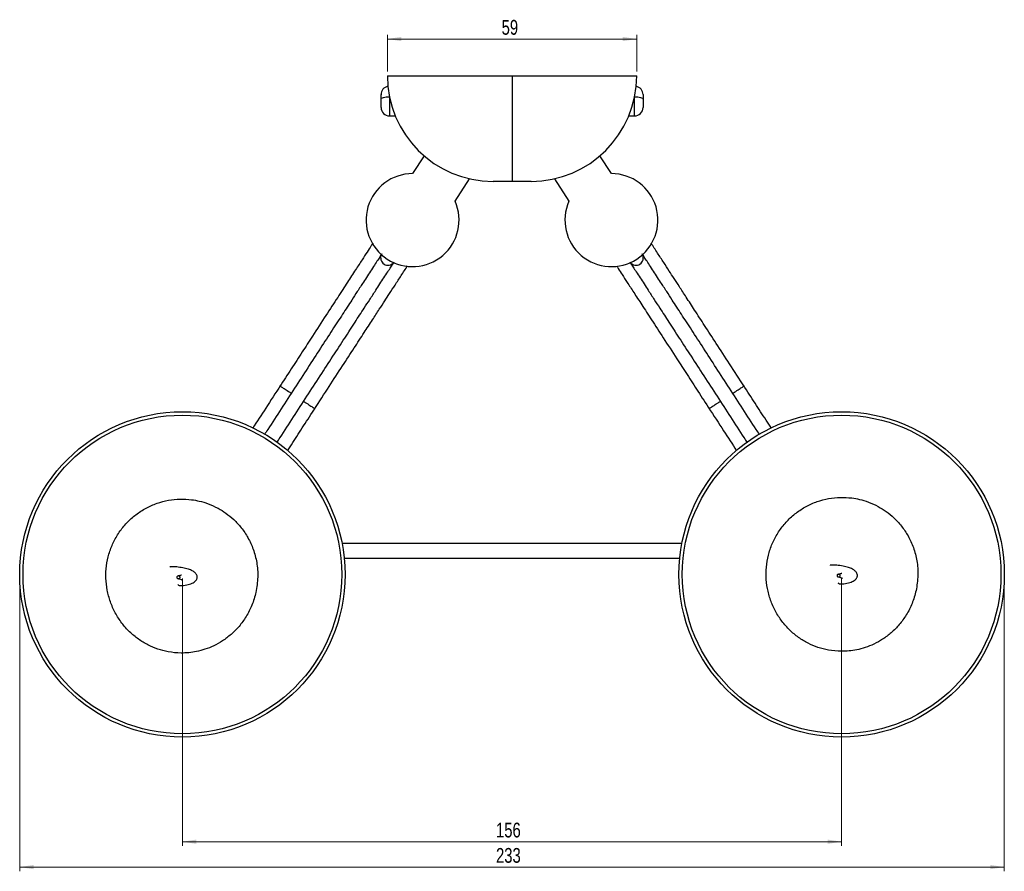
# Model space of a CAD drawing. Header units: millimetres. Extents: x 459 to 1002, y 28 to 807.
# Tile 6 of 6: x 459 to 692, y 606 to 807. Entities that reach past the tile are written whole.
import ezdxf

# ---------------------------------------------------------------- set-up
doc = ezdxf.new("R2010")
doc.units = ezdxf.units.MM
doc.header["$PDSIZE"] = -1
doc.styles.add('SLDTEXTSTYLE0', font='TXT', dxfattribs={"width": 0.75})
doc.dimstyles.new('SLDDIMSTYLE0', dxfattribs={"dimtxt": 3.5, "dimasz": 3.302, "dimexe": 0, "dimexo": 0.0625, "dimgap": 0.875, "dimtad": 1, "dimdec": 0, "dimrnd": 1e-09, "dimzin": 12, "dimdsep": 46, "dimtxsty": 'SLDTEXTSTYLE0', "dimsah": 1, "dimcen": 0.09, "dimadec": 0, "dimazin": 3, "dimtfac": 1, "dimtdec": 0, "dimtofl": 0, "dimtmove": 0, "dimatfit": 3, "dimfxl": 0, "dimfrac": 2, "dimtolj": 1, "dimtzin": 12, "dimarcsym": 0})
doc.dimstyles.new('SLDDIMSTYLE1', dxfattribs={"dimtxt": 3.5, "dimasz": 3.302, "dimexe": 0, "dimexo": 0.0625, "dimgap": 0.875, "dimtad": 1, "dimdec": 0, "dimrnd": 1e-09, "dimzin": 12, "dimdsep": 46, "dimtxsty": 'SLDTEXTSTYLE0', "dimsah": 1, "dimcen": 0.09, "dimadec": 0, "dimazin": 3, "dimtfac": 1, "dimtofl": 0, "dimtmove": 0, "dimatfit": 3, "dimfxl": 0, "dimfrac": 2, "dimtolj": 1, "dimtzin": 12, "dimarcsym": 0})

# ---------------------------------------------------------------- blocks, each defined once
blk = doc.blocks.new('_D_3')
at = {"color": 7, "linetype": 'Continuous', "lineweight": 0}
for p, q in [((459.17, 675.1), (459.17, 605.84)), ((692.17, 675.1), (692.17, 605.84)), ((459.17, 606.84), (692.17, 606.84))]:
    blk.add_line(p, q, dxfattribs=at)
at = {"color": 7, "linetype": 'Continuous', "lineweight": 18}
for points in [[(459.17, 606.84), (462.47, 606.33), (462.47, 607.35)], [(692.17, 606.84), (688.86, 607.35), (688.86, 606.33)]]:
    blk.add_solid(points, dxfattribs=at)
at = {"color": 7, "linetype": 'Continuous', "lineweight": 18, "insert": (571.88, 611.35), "char_height": 3.5, "attachment_point": 1, "style": 'SLDTEXTSTYLE0'}
blk.add_mtext('233', dxfattribs=at)
blk = doc.blocks.new('_D_4')
at = {"color": 7, "linetype": 'Continuous', "lineweight": 0}
for p, q in [((497.67, 675.1), (497.67, 611.84)), ((653.67, 675.1), (653.67, 611.84)), ((653.67, 612.84), (497.67, 612.84))]:
    blk.add_line(p, q, dxfattribs=at)
at = {"color": 7, "linetype": 'Continuous', "lineweight": 18}
for points in [[(497.67, 612.84), (500.97, 612.33), (500.97, 613.35)], [(653.67, 612.84), (650.36, 613.35), (650.36, 612.33)]]:
    blk.add_solid(points, dxfattribs=at)
at = {"color": 7, "linetype": 'Continuous', "lineweight": 18, "insert": (571.88, 617.35), "char_height": 3.5, "attachment_point": 1, "style": 'SLDTEXTSTYLE0'}
blk.add_mtext('156', dxfattribs=at)
blk = doc.blocks.new('_D_5')
at = {"color": 7, "linetype": 'Continuous', "lineweight": 0}
for p, q in [((546.17, 795.12), (546.17, 803.82)), ((546.17, 802.82), (605.17, 802.82)), ((605.17, 795.12), (605.17, 803.82))]:
    blk.add_line(p, q, dxfattribs=at)
at = {"color": 7, "linetype": 'Continuous', "lineweight": 18}
for points in [[(546.17, 802.82), (549.47, 802.31), (549.47, 803.33)], [(605.17, 802.82), (601.86, 803.33), (601.86, 802.31)]]:
    blk.add_solid(points, dxfattribs=at)
at = {"color": 7, "linetype": 'Continuous', "lineweight": 18, "insert": (573.21, 807.33), "char_height": 3.5, "attachment_point": 1, "style": 'SLDTEXTSTYLE0'}
blk.add_mtext('59', dxfattribs=at)

msp = doc.modelspace()

# ---------------------------------------------------------------- linework, layer by layer
at = {"color": 7, "linetype": 'Continuous', "lineweight": 25}
for p, q in [((546.17, 794.12), (575.67, 794.12)), ((575.67, 794.12), (605.17, 794.12)), ((544.67, 786.62), (544.67, 788.56)), ((546.67, 789.15), (546.67, 784.62)), ((604.67, 784.62), (604.67, 789.15)), ((606.67, 788.56), (606.67, 786.62)), ((546.67, 784.62), (548.03, 784.62)), ((603.31, 784.62), (604.67, 784.62)), ((554.85, 775.18), (552.12, 770.96)), ((599.21, 770.96), (596.48, 775.18)), ((562.18, 764.43), (565.63, 769.74)), ((575.67, 769.12), (571.17, 769.12)), ((580.17, 769.12), (575.67, 769.12)), ((585.7, 769.74), (589.15, 764.43)), ((615.87, 683.42), (535.46, 683.42)), ((535.97, 679.92), (615.36, 679.92))]:
    msp.add_line(p, q, dxfattribs=at)
at = {"color": 7, "linetype": 'Continuous', "lineweight": 25, "flags": 128}
for points in [[(544.67, 788.56), (544.7, 788.67), (544.82, 788.78), (545, 788.89), (545.25, 788.97), (545.55, 789.05), (545.9, 789.1), (546.28, 789.13), (546.67, 789.15)], [(604.67, 789.15), (605.06, 789.13), (605.43, 789.1), (605.78, 789.05), (606.08, 788.97), (606.33, 788.89), (606.51, 788.78), (606.63, 788.67), (606.67, 788.56)]]:
    msp.add_lwpolyline(points, dxfattribs=at)
at = {"color": 7, "linetype": 'Continuous', "lineweight": 25}
for centre, radius in [((497.67, 676.1), 38.5), ((497.67, 676.1), 37.7), ((653.67, 676.1), 38.5), ((653.67, 676.1), 37.7)]:
    msp.add_circle(centre, radius, dxfattribs=at)
for centre, radius, start, end in [((571.17, 794.12), 25, 180, 270), ((580.17, 794.12), 25, 270, 0), ((546.67, 789.66), 2, 100.807, 180.0023), ((604.67, 789.66), 2, 359.9988, 79.2152), ((546.67, 786.62), 2, 180, 270), ((604.67, 786.62), 2, 270, 0), ((552.13, 759.96), 11, 90.0557, 237), ((599.2, 759.96), 11, 303, 89.9443), ((552.13, 759.96), 11, 237, 23.9443), ((599.2, 759.96), 11, 156.0557, 303), ((546.33, 751.03), 1.75, 153.9918, 237.0364), ((605, 751.03), 1.75, 302.9636, 26.0082), ((546.33, 751.03), 1.75, 236.9636, 320.0082), ((605, 751.03), 1.75, 219.9918, 303.0364)]:
    msp.add_arc(centre, radius, start, end, dxfattribs=at)
for points, knots in [([(575.67, 794.12), (575.67, 792.47), (575.67, 790.85), (575.67, 788.45), (575.67, 787.66), (575.67, 786.09), (575.67, 785.31), (575.67, 783.04), (575.67, 781.6), (575.67, 779.9), (575.67, 779.57), (575.67, 778.91), (575.67, 778.58), (575.67, 777.63), (575.67, 777.02), (575.67, 775.29), (575.67, 774.26), (575.67, 773.11), (575.67, 772.89), (575.67, 772.47), (575.67, 772.27), (575.67, 771.69), (575.67, 770.99), (575.67, 770.44), (575.67, 770.08), (575.67, 769.97), (575.67, 769.77), (575.67, 769.68), (575.67, 769.44), (575.67, 769.32), (575.67, 769.2), (575.67, 769.17), (575.67, 769.14), (575.67, 769.13), (575.67, 769.12), (575.67, 769.12), (575.67, 769.12)], [0, 0, 0, 0, 0.125, 0.125, 0.1875, 0.1875, 0.25, 0.25, 0.375, 0.375, 0.40625, 0.40625, 0.4375, 0.4375, 0.5, 0.5, 0.625, 0.625, 0.65625, 0.65625, 0.6875, 0.6875, 0.75, 0.8125, 0.8125, 0.84375, 0.84375, 0.875, 0.875, 0.9375, 0.9375, 0.96875, 0.96875, 0.984375, 0.984375, 1, 1, 1, 1]), ([(544.67, 788.56), (544.67, 788.66), (544.67, 788.92), (544.67, 789.27), (544.67, 789.54), (544.67, 789.67), (544.67, 789.65), (544.67, 789.64)], [0, 0, 0, 0, 0.167846, 0.425487, 0.681941, 0.938642, 1, 1, 1, 1]), ([(606.67, 789.65), (606.67, 789.64), (606.67, 789.62), (606.67, 789.39), (606.67, 789.01), (606.67, 788.7), (606.67, 788.56)], [0, 0, 0, 0, 0.218398, 0.480993, 0.767854, 1, 1, 1, 1]), ([(542.72, 754.48), (542.58, 754.26), (542.16, 753.61), (541.32, 752.32), (540.12, 750.47), (538.58, 748.1), (536.67, 745.16), (534.35, 741.57), (531.57, 737.3), (528.74, 732.95), (525.98, 728.69), (523.39, 724.7), (521.6, 721.95), (520.68, 720.53)], [0, 0, 0, 0, 0.027936, 0.084394, 0.153232, 0.235103, 0.330006, 0.437938, 0.558889, 0.692857, 0.789442, 0.891822, 1, 1, 1, 1]), ([(630.65, 720.53), (629.48, 722.34), (627.24, 725.79), (624.08, 730.65), (621.32, 734.9), (618.96, 738.54), (616.98, 741.58), (615.37, 744.07), (614.03, 746.13), (612.78, 748.04), (611.47, 750.06), (610.01, 752.31), (609.09, 753.74), (608.59, 754.5)], [0, 0, 0, 0, 0.138017, 0.263276, 0.375776, 0.475523, 0.562509, 0.636735, 0.698195, 0.754622, 0.823421, 0.905248, 1, 1, 1, 1]), ([(544.86, 751.98), (544.79, 751.87), (544.65, 751.65), (544.11, 750.82), (543.37, 749.69), (542.48, 748.32), (541.52, 746.84), (540.41, 745.12), (539.17, 743.22), (537.87, 741.21), (536.7, 739.41), (535.19, 737.09), (533.11, 733.89), (530.34, 729.63), (527.34, 725), (524.21, 720.18), (521.03, 715.29), (518.64, 711.6), (517.34, 709.61), (517.09, 709.22)], [0, 0, 0, 0, 0.066659, 0.128724, 0.188582, 0.242579, 0.2912, 0.334824, 0.39138, 0.437684, 0.474231, 0.508703, 0.581686, 0.660042, 0.740247, 0.820456, 0.900528, 0.980289, 1, 1, 1, 1]), ([(634.24, 709.23), (633.98, 709.62), (632.69, 711.6), (630.3, 715.29), (627.12, 720.18), (623.99, 725), (620.99, 729.63), (618.22, 733.89), (616.14, 737.09), (614.63, 739.41), (613.46, 741.21), (612.16, 743.22), (610.92, 745.12), (609.81, 746.84), (608.85, 748.32), (607.96, 749.69), (607.23, 750.82), (606.68, 751.65), (606.54, 751.87), (606.47, 751.98)], [0, 0, 0, 0, 0.019531, 0.099307, 0.179393, 0.259617, 0.339837, 0.418207, 0.491204, 0.525682, 0.562236, 0.608549, 0.665114, 0.708746, 0.757377, 0.811383, 0.871253, 0.933329, 1, 1, 1, 1]), ([(520.03, 707.32), (520.28, 707.71), (521.57, 709.7), (523.97, 713.38), (527.14, 718.27), (530.27, 723.1), (533.28, 727.72), (536.05, 731.99), (538.12, 735.18), (539.63, 737.51), (540.8, 739.31), (542.1, 741.31), (543.34, 743.22), (544.46, 744.94), (545.42, 746.42), (546.31, 747.78), (547.04, 748.91), (547.58, 749.75), (547.72, 749.96), (547.8, 750.08)], [0, 0, 0, 0, 0.019531, 0.099307, 0.179393, 0.259617, 0.339837, 0.418207, 0.491204, 0.525682, 0.562236, 0.608549, 0.665114, 0.708746, 0.757377, 0.811383, 0.871253, 0.933329, 1, 1, 1, 1]), ([(528.9, 715.19), (530.07, 717), (532.31, 720.45), (535.47, 725.31), (538.23, 729.56), (540.59, 733.2), (542.57, 736.25), (544.19, 738.73), (545.52, 740.79), (546.77, 742.71), (548.08, 744.73), (549.54, 746.97), (550.46, 748.4), (550.96, 749.16)], [0, 0, 0, 0, 0.1380172, 0.2632762, 0.3757762, 0.4755231, 0.5625094, 0.6367351, 0.6981946, 0.7546217, 0.8234214, 0.9052483, 1, 1, 1, 1]), ([(600.39, 749.14), (600.53, 748.92), (600.95, 748.27), (601.79, 746.98), (602.99, 745.13), (604.53, 742.76), (606.44, 739.82), (608.77, 736.24), (611.54, 731.97), (614.37, 727.61), (617.13, 723.36), (619.72, 719.37), (621.51, 716.61), (622.43, 715.19)], [0, 0, 0, 0, 0.027936, 0.084394, 0.153232, 0.235103, 0.330006, 0.437938, 0.558889, 0.692857, 0.789442, 0.891822, 1, 1, 1, 1]), ([(603.54, 750.08), (603.61, 749.96), (603.75, 749.75), (604.29, 748.91), (605.02, 747.78), (605.91, 746.42), (606.87, 744.94), (607.99, 743.22), (609.23, 741.31), (610.53, 739.31), (611.7, 737.51), (613.21, 735.18), (615.28, 731.99), (618.05, 727.72), (621.06, 723.1), (624.19, 718.27), (627.36, 713.38), (629.76, 709.69), (631.05, 707.7), (631.31, 707.31)], [0, 0, 0, 0, 0.066659, 0.128724, 0.188582, 0.242579, 0.2912, 0.334824, 0.39138, 0.437684, 0.474231, 0.508703, 0.581686, 0.660042, 0.740247, 0.820456, 0.900528, 0.980289, 1, 1, 1, 1]), ([(520.9, 720.87), (519.72, 719.05), (517.5, 715.63), (515.32, 712.28), (514.3, 710.71)], [0, 0, 0, 0, 0.529681, 1, 1, 1, 1]), ([(520.79, 720.7), (520.79, 720.7), (520.79, 720.7), (520.96, 720.58), (521.67, 720.12), (522.54, 719.56), (523.2, 719.13), (523.43, 718.98)], [0, 0, 0, 0, 0.012339, 0.293508, 0.574678, 0.855826, 1, 1, 1, 1]), ([(627.9, 718.98), (628.03, 719.07), (628.61, 719.44), (629.45, 719.99), (630.25, 720.5), (630.51, 720.68), (630.54, 720.7), (630.54, 720.7), (630.54, 720.7)], [0, 0, 0, 0, 0.0823684, 0.3629729, 0.6436656, 0.9243571, 0.9876809, 1, 1, 1, 1]), ([(637.04, 710.7), (636.62, 711.34), (635.36, 713.29), (633.14, 716.69), (631.35, 719.45), (630.43, 720.87)], [0, 0, 0, 0, 0.194094, 0.585953, 1, 1, 1, 1]), ([(522.51, 705.36), (522.93, 706), (524.2, 707.95), (526.41, 711.36), (528.2, 714.11), (529.12, 715.53)], [0, 0, 0, 0, 0.1940945, 0.5859535, 1, 1, 1, 1]), ([(526.36, 717.08), (526.5, 716.99), (527.07, 716.62), (527.91, 716.07), (528.71, 715.55), (528.97, 715.38), (529.01, 715.36), (529.01, 715.36), (529.01, 715.36)], [0, 0, 0, 0, 0.082368, 0.362973, 0.643666, 0.924357, 0.987681, 1, 1, 1, 1]), ([(622.22, 715.53), (623.39, 713.72), (625.61, 710.3), (627.79, 706.95), (628.81, 705.37)], [0, 0, 0, 0, 0.529681, 1, 1, 1, 1]), ([(622.32, 715.36), (622.32, 715.36), (622.33, 715.36), (622.5, 715.48), (623.21, 715.93), (624.08, 716.5), (624.74, 716.93), (624.97, 717.08)], [0, 0, 0, 0, 0.012339, 0.293508, 0.574678, 0.855826, 1, 1, 1, 1]), ([(671.29, 672.26), (671.48, 673.46), (671.86, 675.81), (671.58, 679.27), (670.76, 682.42), (669.49, 685.19), (667.9, 687.54), (666.13, 689.47), (664.27, 691), (662.24, 692.27), (660.13, 693.23), (658.02, 693.87), (655.79, 694.28), (653.34, 694.4), (650.57, 694.12), (647.85, 693.4), (645.25, 692.25), (642.84, 690.69), (640.71, 688.77), (638.9, 686.53), (637.47, 684.03), (636.45, 681.34), (635.87, 678.53), (635.73, 675.65), (636.04, 672.79), (636.78, 670.01), (637.94, 667.38), (639.48, 664.98), (641.34, 662.88), (643.43, 661.15), (645.68, 659.78), (648.06, 658.78), (650.69, 658.09), (653.78, 657.79), (656.73, 658.08), (659.3, 658.76), (661.37, 659.59), (663.45, 660.76), (665.48, 662.29), (667.39, 664.21), (669.06, 666.54), (670.46, 669.23), (671.01, 671.23), (671.29, 672.26)], [0, 0, 0, 0, 0.032164, 0.062525, 0.091066, 0.117782, 0.142655, 0.16566, 0.186787, 0.206015, 0.228662, 0.247891, 0.264185, 0.288271, 0.312657, 0.337328, 0.36226, 0.387439, 0.412682, 0.437919, 0.46315, 0.488362, 0.513565, 0.53878, 0.564015, 0.589275, 0.614562, 0.639836, 0.664495, 0.688377, 0.711493, 0.733854, 0.756236, 0.783197, 0.815513, 0.833723, 0.853291, 0.874233, 0.896562, 0.920286, 0.945426, 0.971993, 1, 1, 1, 1]), ([(515.06, 671.86), (515.26, 673.06), (515.64, 675.41), (515.35, 678.87), (514.54, 682.02), (513.26, 684.79), (511.68, 687.14), (509.9, 689.07), (508.04, 690.6), (506.02, 691.87), (503.91, 692.83), (501.79, 693.47), (499.57, 693.87), (497.11, 694), (494.35, 693.72), (491.63, 693), (489.02, 691.85), (486.62, 690.29), (484.48, 688.37), (482.67, 686.13), (481.24, 683.63), (480.22, 680.94), (479.64, 678.13), (479.5, 675.25), (479.82, 672.39), (480.56, 669.61), (481.72, 666.98), (483.26, 664.58), (485.11, 662.48), (487.21, 660.75), (489.46, 659.38), (491.83, 658.38), (494.47, 657.69), (497.56, 657.39), (500.5, 657.68), (503.07, 658.36), (505.14, 659.19), (507.23, 660.36), (509.26, 661.89), (511.16, 663.81), (512.84, 666.14), (514.24, 668.83), (514.78, 670.83), (515.06, 671.86)], [0, 0, 0, 0, 0.032164, 0.062525, 0.091066, 0.117782, 0.142655, 0.16566, 0.186787, 0.206015, 0.228662, 0.247891, 0.264185, 0.288271, 0.312657, 0.337328, 0.36226, 0.387439, 0.412682, 0.437919, 0.46315, 0.488362, 0.513565, 0.53878, 0.564015, 0.589275, 0.614562, 0.639836, 0.664495, 0.688377, 0.711493, 0.733854, 0.756236, 0.783197, 0.815513, 0.833723, 0.853291, 0.874233, 0.896562, 0.920286, 0.945426, 0.971993, 1, 1, 1, 1]), ([(652.77, 674.11), (652.87, 674.03), (653.07, 673.87), (653.76, 673.85), (654.51, 673.92), (655.25, 674.07), (656.03, 674.32), (656.68, 674.63), (657.12, 675.07), (657.29, 675.35), (657.37, 675.56), (657.4, 675.77), (657.4, 676.04), (657.3, 676.35), (657.11, 676.66), (656.76, 677.05), (656.16, 677.43), (655.21, 677.79), (653.91, 678.1), (652.71, 678.26), (651.8, 678.32), (651.24, 678.32), (650.94, 678.28), (650.93, 678.24), (650.93, 678.22)], [0, 0, 0, 0, 0.077194, 0.155521, 0.221408, 0.27684, 0.323178, 0.393046, 0.417735, 0.428403, 0.440556, 0.447749, 0.455994, 0.474704, 0.491519, 0.505235, 0.552088, 0.616252, 0.699864, 0.801599, 0.858952, 0.916149, 0.966928, 1, 1, 1, 1]), ([(496.55, 673.71), (496.65, 673.63), (496.85, 673.47), (497.53, 673.45), (498.29, 673.52), (499.02, 673.67), (499.81, 673.92), (500.46, 674.23), (500.89, 674.67), (501.06, 674.95), (501.14, 675.16), (501.18, 675.37), (501.17, 675.64), (501.08, 675.95), (500.89, 676.26), (500.53, 676.65), (499.94, 677.03), (498.99, 677.39), (497.68, 677.69), (496.49, 677.86), (495.57, 677.92), (495.02, 677.91), (494.72, 677.88), (494.71, 677.84), (494.7, 677.82)], [0, 0, 0, 0, 0.077194, 0.155521, 0.221408, 0.27684, 0.323178, 0.393046, 0.417735, 0.428403, 0.440556, 0.447749, 0.455994, 0.474704, 0.491519, 0.505235, 0.552088, 0.616252, 0.699864, 0.801599, 0.858952, 0.916149, 0.966928, 1, 1, 1, 1]), ([(496.35, 675.42), (496.36, 675.47), (496.37, 675.56), (496.47, 675.67), (496.6, 675.73), (496.73, 675.75), (496.87, 675.73), (497, 675.67), (497.09, 675.56), (497.13, 675.42), (497.09, 675.28), (497, 675.18), (496.87, 675.11), (496.73, 675.09), (496.59, 675.11), (496.47, 675.18), (496.37, 675.28), (496.36, 675.38), (496.35, 675.42)], [0, 0, 0, 0, 0.062292, 0.1249, 0.187395, 0.250236, 0.313074, 0.375568, 0.438174, 0.500465, 0.562718, 0.625222, 0.687566, 0.750235, 0.812901, 0.875245, 0.937747, 1, 1, 1, 1]), ([(497.47, 675.93), (497.47, 675.93), (497.48, 675.95), (497.37, 675.91), (497.07, 675.82), (496.71, 675.73), (496.5, 675.68)], [0, 0, 0, 0, 0.018373, 0.238861, 0.551022, 1, 1, 1, 1]), ([(652.58, 675.82), (652.58, 675.87), (652.6, 675.96), (652.7, 676.07), (652.82, 676.13), (652.96, 676.15), (653.1, 676.13), (653.22, 676.07), (653.32, 675.96), (653.35, 675.82), (653.32, 675.68), (653.22, 675.58), (653.1, 675.51), (652.96, 675.49), (652.82, 675.51), (652.7, 675.58), (652.6, 675.68), (652.58, 675.78), (652.58, 675.82)], [0, 0, 0, 0, 0.062292, 0.1249, 0.187395, 0.250236, 0.313074, 0.375568, 0.438174, 0.500465, 0.562718, 0.625222, 0.687566, 0.750235, 0.812901, 0.875245, 0.937747, 1, 1, 1, 1]), ([(653.7, 676.33), (653.7, 676.33), (653.7, 676.35), (653.59, 676.31), (653.3, 676.22), (652.94, 676.13), (652.73, 676.08)], [0, 0, 0, 0, 0.018373, 0.238861, 0.551022, 1, 1, 1, 1]), ([(496.52, 675.15), (496.83, 675.08), (497.24, 674.97), (497.55, 674.86), (497.64, 674.82), (497.63, 674.83), (497.63, 674.83)], [0, 0, 0, 0, 0.616173, 0.814164, 0.962416, 1, 1, 1, 1]), ([(652.75, 675.55), (653.06, 675.48), (653.47, 675.37), (653.78, 675.26), (653.87, 675.22), (653.86, 675.23), (653.86, 675.23)], [0, 0, 0, 0, 0.616173, 0.814164, 0.962416, 1, 1, 1, 1])]:
    msp.add_open_spline(points, degree=3, knots=knots, dxfattribs=at)
at = {"color": 7, "linetype": 'Continuous', "lineweight": 0}
for p in [(459.17, 676.1), (692.17, 676.1)]:
    msp.add_point(p, dxfattribs=at)

# ---------------------------------------------------------------- dimensions: what is measured, and where the dimension line sits
at = {"color": 7, "linetype": 'Continuous', "lineweight": 18}
for base, p1, p2, dimstyle, picture, middle in [((605.17, 802.82), (546.17, 794.12), (605.17, 794.12), 'SLDDIMSTYLE0', '_D_5', (575.79, 802.82)), ((692.17, 606.84), (459.17, 676.1), (692.17, 676.1), 'SLDDIMSTYLE1', '_D_3', (575.76, 606.84)), ((497.67, 612.84), (653.67, 676.1), (497.67, 676.1), 'SLDDIMSTYLE1', '_D_4', (575.76, 612.84))]:
    dim = msp.add_linear_dim(base=base, p1=p1, p2=p2, dimstyle=dimstyle, dxfattribs=at)
    dim.commit()
    dim.dimension.update_dxf_attribs({"geometry": picture, "text_midpoint": middle, "dimtype": 160})

doc.saveas('drawing.dxf')
